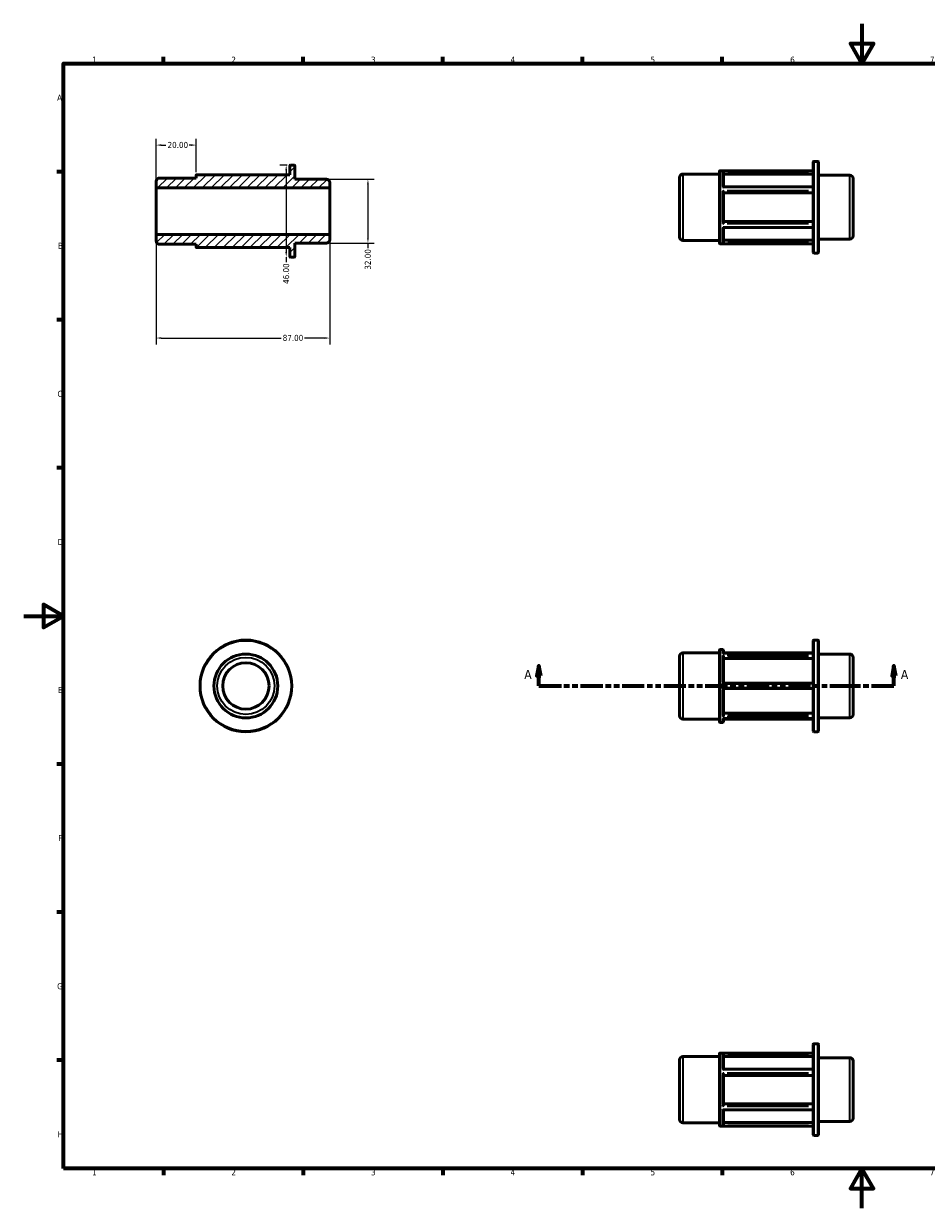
# Model space of a CAD drawing. Header units: millimetres. Extents: x 0 to 898, y 0 to 594.
# Tile 1 of 2: x 0 to 453, y 0 to 594. Entities that reach past the tile are written whole.
import ezdxf

# ---------------------------------------------------------------- set-up
doc = ezdxf.new("R2010")
doc.units = ezdxf.units.MM
doc.linetypes.add('DOUBLE_DASH_CHAIN', pattern=[1.2403, 0.6614, -0.0827, 0.1654, -0.0827, 0.1654, -0.0827])
for name, color, linetype, lineweight in [('Border (ANSI)', 7, 'Continuous', 70), ('Dimension (ANSI)', 7, 'Continuous', 25), ('Hatch (ANSI)', 7, 'Continuous', 18), ('Section Line (ANSI)', 7, 'DOUBLE_DASH_CHAIN', 70), ('Visible (ANSI)', 7, 'Continuous', 50), ('Visible Narrow (ANSI)', 7, 'Continuous', 35)]:
    doc.layers.add(name, color=color, linetype=linetype, lineweight=lineweight)
doc.styles.add('Label Text (ANSI)', font='tahoma.ttf')
doc.styles.add('Note Text (ANSI)', font='tahoma.ttf')
doc.dimstyles.new('Default - mm (ANSI)', dxfattribs={"dimtxt": 3.048, "dimasz": 2.5, "dimexe": 3.175, "dimexo": 1.6002, "dimgap": 0.8, "dimtad": 0, "dimtoh": 1, "dimrnd": 1e-08, "dimzin": 4, "dimdsep": 46, "dimtxsty": 'Note Text (ANSI)', "dimcen": 0.09, "dimdle": 10, "dimclrd": 256, "dimclre": 256, "dimclrt": 256, "dimadec": 1, "dimazin": 1, "dimtfac": 1, "dimtofl": 0, "dimtmove": 0, "dimatfit": 3, "dimfxl": 1, "dimtolj": 1, "dimtzin": 4, "dimlwd": -1, "dimlwe": -1, "dimarcsym": 0})

# ---------------------------------------------------------------- blocks, each defined once
blk = doc.blocks.new('Borders Default Border')
at = {"layer": 'Border (ANSI)'}
for p, q in [((70.08, 574), (70.08, 577.45)), ((140.17, 574), (140.17, 577.45)), ((210.25, 574), (210.25, 577.45)), ((280.33, 574), (280.33, 577.45)), ((350.42, 574), (350.42, 577.45)), ((490.58, 574), (490.58, 577.45)), ((560.67, 574), (560.67, 577.45)), ((630.75, 574), (630.75, 577.45)), ((700.83, 574), (700.83, 577.45)), ((770.92, 574), (770.92, 577.45)), ((20, 519.75), (16.55, 519.75)), ((821, 519.75), (824.45, 519.75)), ((20, 445.5), (16.55, 445.5)), ((821, 445.5), (824.45, 445.5)), ((20, 371.25), (16.55, 371.25)), ((821, 371.25), (824.45, 371.25)), ((20, 222.75), (16.55, 222.75)), ((821, 222.75), (824.45, 222.75)), ((20, 148.5), (16.55, 148.5)), ((821, 148.5), (824.45, 148.5)), ((20, 74.25), (16.55, 74.25)), ((821, 74.25), (824.45, 74.25)), ((70.08, 20), (70.08, 16.55)), ((140.17, 20), (140.17, 16.55)), ((210.25, 20), (210.25, 16.55)), ((280.33, 20), (280.33, 16.55)), ((350.42, 20), (350.42, 16.55)), ((490.58, 20), (490.58, 16.55)), ((560.67, 20), (560.67, 16.55)), ((630.75, 20), (630.75, 16.55)), ((700.83, 20), (700.83, 16.55)), ((770.92, 20), (770.92, 16.55))]:
    blk.add_line(p, q, dxfattribs=at)
at = {"layer": 'Border (ANSI)', "flags": 128}
for points in [[(420.5, 594), (420.5, 574), (414.73, 584), (426.27, 584), (420.5, 574)], [(20, 20), (20, 574), (821, 574), (821, 20), (20, 20)], [(0, 297), (20, 297), (10, 302.77), (10, 291.23), (20, 297)], [(841, 297), (821, 297), (831, 302.77), (831, 291.23), (821, 297)], [(420.5, 0), (420.5, 20), (414.73, 10), (426.27, 10), (420.5, 20)]]:
    blk.add_lwpolyline(points, dxfattribs=at)
at = {"layer": 'Border (ANSI)', "attachment_point": 7, "style": 'Note Text (ANSI)'}
for s, insert, char_height in [('1', (34.35, 574.4), 3.05), ('2', (104.2, 574.4), 3.05), ('3', (174.26, 574.34), 3.05), ('4', (244.23, 574.4), 3.05), ('5', (314.48, 574.34), 3.05), ('6', (384.49, 574.34), 3.05), ('7', (454.6, 574.4), 3.05), ('8', (524.63, 574.33), 3.05), ('9', (594.7, 574.34), 3.05), ('10', (663.96, 574.34), 3.048), ('11', (734.04, 574.4), 3.048), ('12', (804.13, 574.4), 3.048), ('A', (16.78, 555.35), 3.05), ('A', (821.63, 555.35), 3.05), ('B', (17.15, 481.1), 3.05), ('B', (821.99, 481.1), 3.05), ('C', (16.95, 406.8), 3.05), ('C', (821.8, 406.8), 3.05), ('D', (16.96, 332.6), 3.05), ('D', (821.81, 332.6), 3.05), ('E', (17.21, 258.35), 3.05), ('E', (822.05, 258.35), 3.05), ('F', (17.29, 184.1), 3.05), ('F', (822.14, 184.1), 3.05), ('G', (16.81, 109.79), 3.05), ('G', (821.66, 109.79), 3.05), ('H', (16.97, 35.6), 3.05), ('H', (821.81, 35.6), 3.05), ('1', (34.35, 16.55), 3.05), ('2', (104.2, 16.55), 3.05), ('3', (174.26, 16.49), 3.05), ('4', (244.23, 16.55), 3.05), ('5', (314.48, 16.49), 3.05), ('6', (384.49, 16.49), 3.05), ('7', (454.6, 16.55), 3.05), ('8', (524.63, 16.48), 3.05), ('9', (594.7, 16.49), 3.05), ('10', (663.96, 16.49), 3.048), ('11', (734.04, 16.55), 3.048), ('12', (804.13, 16.55), 3.048)]:
    blk.add_mtext(s, dxfattribs=dict(at, insert=insert, char_height=char_height))
blk = doc.blocks.new('2dTransSection0')
at = {"layer": 'Section Line (ANSI)', "linetype": 'Continuous'}
for p, q in [((258.48, 271.93), (257.48, 266.93)), ((258.48, 266.93), (258.48, 271.93)), ((259.48, 266.93), (258.48, 271.93)), ((436.58, 271.93), (435.58, 266.93)), ((436.58, 266.93), (436.58, 271.93)), ((437.58, 266.93), (436.58, 271.93)), ((257.48, 266.93), (259.48, 266.93)), ((258.48, 261.93), (258.48, 266.93)), ((258.48, 261.93), (269.74, 261.93)), ((425.33, 261.93), (436.58, 261.93)), ((435.58, 266.93), (437.58, 266.93)), ((436.58, 261.93), (436.58, 266.93))]:
    blk.add_line(p, q, dxfattribs=at)
at = {"layer": 'Section Line (ANSI)', "linetype": 'DOUBLE_DASH_CHAIN', "ltscale": 16.815035}
blk.add_line((258.48, 261.93), (436.58, 261.93), dxfattribs=at)
at = {"layer": 'Section Line (ANSI)', "linetype": 'Continuous', "flags": 128}
for points in [[(259.48, 266.93), (258.48, 271.93), (257.48, 266.93), (259.48, 266.93)], [(437.58, 266.93), (436.58, 271.93), (435.58, 266.93), (437.58, 266.93)]]:
    blk.add_lwpolyline(points, dxfattribs=at)
at = {"layer": 'Section Line (ANSI)'}
for points in [[(259.48, 266.93), (258.48, 271.93), (257.48, 266.93), (259.48, 266.93)], [(437.58, 266.93), (436.58, 271.93), (435.58, 266.93), (437.58, 266.93)]]:
    blk.add_solid(points, dxfattribs=at)
at = {"layer": 'Section Line (ANSI)', "char_height": 4.57, "attachment_point": 7, "style": 'Label Text (ANSI)'}
for insert in [(251.12, 265.43), (440.05, 265.43)]:
    blk.add_mtext('A', dxfattribs=dict(at, insert=insert))
blk = doc.blocks.new('*D7')
at = {"layer": 'Defpoints', "color": 0, "transparency": 16777216}
for p in [(86.5, 533.13), (86.5, 517.95), (66.5, 511.64)]:
    blk.add_point(p, dxfattribs=at)
at = {"layer": 'Dimension (ANSI)', "transparency": 16777216}
for p, q in [((66.5, 513.24), (66.5, 536.31)), ((86.5, 519.55), (86.5, 536.31)), ((69, 533.13), (71.38, 533.13)), ((84, 533.13), (83.01, 533.13))]:
    blk.add_line(p, q, dxfattribs=at)
for points in [[(69, 533.55), (69, 532.72), (66.5, 533.13)], [(84, 533.55), (84, 532.72), (86.5, 533.13)]]:
    blk.add_solid(points, dxfattribs=at)
at = {"layer": 'Dimension (ANSI)', "transparency": 16777216, "insert": (72.18, 534.72), "char_height": 3.048, "attachment_point": 1, "style": 'Note Text (ANSI)'}
blk.add_mtext('\\A1;20.00', dxfattribs=at)
blk = doc.blocks.new('*D8')
at = {"layer": 'Defpoints', "color": 0, "transparency": 16777216}
for p in [(66.5, 488.36), (153.5, 488.36), (153.5, 436.38)]:
    blk.add_point(p, dxfattribs=at)
at = {"layer": 'Dimension (ANSI)', "transparency": 16777216}
for p, q in [((66.5, 486.76), (66.5, 433.21)), ((153.5, 486.76), (153.5, 433.21)), ((69, 436.38), (129.15, 436.38)), ((151, 436.38), (140.85, 436.38))]:
    blk.add_line(p, q, dxfattribs=at)
for points in [[(69, 436.8), (69, 435.96), (66.5, 436.38)], [(151, 436.8), (151, 435.96), (153.5, 436.38)]]:
    blk.add_solid(points, dxfattribs=at)
at = {"layer": 'Dimension (ANSI)', "transparency": 16777216, "insert": (129.95, 437.98), "char_height": 3.048, "attachment_point": 1, "style": 'Note Text (ANSI)'}
blk.add_mtext('\\A1;87.00', dxfattribs=at)
blk = doc.blocks.new('*D9')
at = {"layer": 'Defpoints', "color": 0, "transparency": 16777216}
for p in [(151.84, 516), (151.84, 484), (172.69, 484)]:
    blk.add_point(p, dxfattribs=at)
at = {"layer": 'Dimension (ANSI)', "transparency": 16777216}
for p, q in [((153.44, 516), (175.86, 516)), ((172.69, 513.5), (172.69, 486.5)), ((153.44, 484), (175.86, 484)), ((172.69, 484), (172.69, 481.5))]:
    blk.add_line(p, q, dxfattribs=at)
for points in [[(172.27, 513.5), (173.1, 513.5), (172.69, 516)], [(172.27, 486.5), (173.1, 486.5), (172.69, 484)]]:
    blk.add_solid(points, dxfattribs=at)
at = {"layer": 'Dimension (ANSI)', "transparency": 16777216, "insert": (171.1, 470.65), "char_height": 3.048, "attachment_point": 1, "rotation": 90, "style": 'Note Text (ANSI)'}
blk.add_mtext('\\A1;32.00', dxfattribs=at)
blk = doc.blocks.new('*D10')
at = {"layer": 'Defpoints', "color": 0, "transparency": 16777216}
for p in [(133.82, 523), (131.69, 477), (135.77, 477)]:
    blk.add_point(p, dxfattribs=at)
at = {"layer": 'Dimension (ANSI)', "transparency": 16777216}
for p, q in [((132.22, 523), (128.51, 523)), ((131.69, 520.5), (131.69, 479.5)), ((131.69, 477), (131.69, 474.5))]:
    blk.add_line(p, q, dxfattribs=at)
for points in [[(131.27, 520.5), (132.11, 520.5), (131.69, 523)], [(131.27, 479.5), (132.11, 479.5), (131.69, 477)]]:
    blk.add_solid(points, dxfattribs=at)
at = {"layer": 'Dimension (ANSI)', "transparency": 16777216, "insert": (130.1, 463.53), "char_height": 3.048, "attachment_point": 1, "rotation": 90, "style": 'Note Text (ANSI)'}
blk.add_mtext('\\A1;46.00', dxfattribs=at)

msp = doc.modelspace()

# ---------------------------------------------------------------- hatches: boundary and pattern name
at = {"layer": 'Hatch (ANSI)'}
h = msp.add_hatch(dxfattribs=at)
h.set_pattern_fill('ANSI31', color=256, scale=25.4, style=0)
h.set_pattern_definition([(45, (0, 0), (-2.245064, 2.245064), [])])
edge = h.paths.add_edge_path()
edge.add_ellipse((68.162, 485.038), major_axis=(-1.662, 0), ratio=1, start_angle=0, end_angle=90)
edge.add_line((68.162, 483.375), (86.5, 483.375))
edge.add_line((86.5, 483.375), (86.5, 482.046))
edge.add_ellipse((86.832, 482.046), major_axis=(-0.332, 0), ratio=1, start_angle=0, end_angle=90)
edge.add_line((86.832, 481.713), (133.49, 481.713))
edge.add_line((133.49, 481.713), (133.49, 477.332))
edge.add_ellipse((133.822, 477.332), major_axis=(-0.332, 0), ratio=1, start_angle=0, end_angle=90)
edge.add_line((133.822, 477), (135.768, 477))
edge.add_ellipse((135.768, 477.332), major_axis=(0, -0.332), ratio=1, start_angle=0, end_angle=90)
edge.add_line((136.1, 477.332), (136.1, 484))
edge.add_line((136.1, 484), (151.838, 484))
edge.add_ellipse((151.838, 485.662), major_axis=(0, -1.662), ratio=1, start_angle=0, end_angle=90)
edge.add_line((153.5, 485.662), (153.5, 488.363))
edge.add_line((153.5, 488.363), (66.5, 488.363))
edge.add_line((66.5, 488.363), (66.5, 485.038))
edge = h.paths.add_edge_path()
edge.add_ellipse((68.162, 514.962), major_axis=(0, 1.662), ratio=1, start_angle=0, end_angle=90)
edge.add_line((66.5, 514.962), (66.5, 511.637))
edge.add_line((66.5, 511.637), (153.5, 511.637))
edge.add_line((153.5, 511.637), (153.5, 514.338))
edge.add_ellipse((151.838, 514.338), major_axis=(1.662, 0), ratio=1, start_angle=0, end_angle=90)
edge.add_line((151.838, 516), (136.1, 516))
edge.add_line((136.1, 516), (136.1, 522.668))
edge.add_ellipse((135.768, 522.668), major_axis=(0.332, 0), ratio=1, start_angle=0, end_angle=90)
edge.add_line((135.768, 523), (133.822, 523))
edge.add_ellipse((133.822, 522.668), major_axis=(0, 0.332), ratio=1, start_angle=0, end_angle=90)
edge.add_line((133.49, 522.668), (133.49, 518.287))
edge.add_line((133.49, 518.287), (86.832, 518.287))
edge.add_ellipse((86.832, 517.954), major_axis=(0, 0.332), ratio=1, start_angle=0, end_angle=90)
edge.add_line((86.5, 517.954), (86.5, 516.624))
edge.add_line((86.5, 516.625), (68.162, 516.625))

# ---------------------------------------------------------------- linework, layer by layer
at = {"layer": 'Visible (ANSI)'}
for p, q in [((135.768, 523), (133.822, 523)), ((396.021, 479.315), (396.021, 524.65)), ((396.354, 524.982), (398.299, 524.982)), ((398.631, 524.65), (398.631, 479.315)), ((86.5, 517.954), (86.5, 516.625)), ((133.49, 518.287), (86.832, 518.287)), ((133.49, 522.668), (133.49, 518.287)), ((136.1, 516), (136.1, 522.668)), ((329.031, 487.02), (329.031, 516.944)), ((330.694, 518.607), (349.031, 518.607)), ((349.031, 484.028), (349.031, 519.937)), ((349.364, 520.269), (396.021, 520.269)), ((351.031, 519.887), (351.031, 512.142)), ((396.021, 518.554), (351.031, 518.554)), ((398.631, 517.982), (414.369, 517.982)), ((66.5, 514.962), (66.5, 511.637)), ((66.5, 511.637), (153.5, 511.637)), ((66.5, 488.363), (66.5, 511.637)), ((86.5, 516.625), (68.162, 516.625)), ((151.838, 516), (136.1, 516)), ((153.5, 511.637), (153.5, 514.338)), ((153.5, 488.363), (153.5, 511.637)), ((350.976, 512.142), (396.021, 512.142)), ((416.031, 516.32), (416.031, 487.645)), ((351.031, 509.783), (351.031, 494.182)), ((396.021, 509.116), (351.031, 509.116)), ((351.031, 494.848), (396.021, 494.848)), ((153.5, 488.363), (66.5, 488.363)), ((66.5, 488.363), (66.5, 485.038)), ((153.5, 485.662), (153.5, 488.363)), ((350.976, 491.823), (396.021, 491.823)), ((351.031, 491.823), (351.031, 484.077)), ((68.162, 483.375), (86.5, 483.375)), ((86.5, 483.375), (86.5, 482.046)), ((86.832, 481.713), (133.49, 481.713)), ((133.49, 481.713), (133.49, 477.332)), ((136.1, 477.332), (136.1, 484)), ((136.1, 484), (151.838, 484)), ((330.694, 485.358), (349.031, 485.358)), ((349.364, 483.695), (396.021, 483.695)), ((351.031, 485.411), (396.021, 485.411)), ((398.631, 485.982), (414.369, 485.982)), ((133.822, 477), (135.768, 477)), ((396.354, 478.982), (398.299, 478.982)), ((349.031, 243.973), (349.031, 279.882)), ((349.364, 280.214), (350.699, 280.214)), ((351.031, 279.882), (351.031, 278.284)), ((396.021, 239.26), (396.021, 284.595)), ((396.354, 284.927), (398.299, 284.927)), ((398.631, 284.595), (398.631, 239.26)), ((329.031, 246.965), (329.031, 276.889)), ((330.694, 278.552), (349.031, 278.552)), ((350.847, 278.284), (396.021, 278.284)), ((351.031, 278.552), (396.021, 278.552)), ((351.031, 276.769), (351.031, 263.257)), ((396.021, 275.613), (351.031, 275.613)), ((398.631, 277.927), (414.369, 277.927)), ((416.031, 276.265), (416.031, 247.59)), ((396.021, 263.257), (351.031, 263.257)), ((351.031, 260.597), (351.031, 247.086)), ((351.031, 260.597), (396.021, 260.597)), ((330.694, 245.303), (349.031, 245.303)), ((349.364, 243.64), (350.699, 243.64)), ((350.847, 245.571), (396.021, 245.571)), ((351.031, 248.241), (396.021, 248.241)), ((351.031, 245.571), (351.031, 243.973)), ((351.031, 245.303), (396.021, 245.303)), ((398.631, 245.927), (414.369, 245.927)), ((396.354, 238.927), (398.299, 238.927)), ((349.031, 41.574), (349.031, 77.483)), ((349.364, 77.816), (396.021, 77.816)), ((351.031, 77.434), (351.031, 69.688)), ((396.021, 36.861), (396.021, 82.196)), ((396.354, 82.529), (398.299, 82.529)), ((398.631, 82.196), (398.631, 36.861)), ((329.031, 44.567), (329.031, 74.491)), ((330.694, 76.153), (349.031, 76.153)), ((396.021, 76.1), (351.031, 76.1)), ((398.631, 75.529), (414.369, 75.529)), ((416.031, 73.866), (416.031, 45.191)), ((350.976, 69.688), (396.021, 69.688)), ((351.031, 67.33), (351.031, 51.728)), ((396.021, 66.663), (351.031, 66.663)), ((350.976, 49.369), (396.021, 49.369)), ((351.031, 52.395), (396.021, 52.395)), ((351.031, 49.369), (351.031, 41.624)), ((330.694, 42.904), (349.031, 42.904)), ((351.031, 42.958), (396.021, 42.958)), ((398.631, 43.529), (414.369, 43.529)), ((349.364, 41.242), (396.021, 41.242)), ((396.354, 36.529), (398.299, 36.529))]:
    msp.add_line(p, q, dxfattribs=at)
for radius in [23, 16, 11.637]:
    msp.add_circle((111.459, 261.927), radius, dxfattribs=at)
for centre, radius, start, end in [((133.822, 522.668), 0.332, 90, 180), ((135.768, 522.668), 0.332, 0, 90), ((396.354, 524.65), 0.332, 90, 180), ((398.299, 524.65), 0.332, 0, 90), ((86.832, 517.954), 0.332, 90, 180), ((330.694, 516.944), 1.662, 90, 180), ((349.364, 519.937), 0.332, 90, 180), ((414.369, 516.32), 1.662, 0, 90), ((68.162, 514.962), 1.662, 90, 180), ((151.838, 514.338), 1.662, 0, 90), ((414.369, 487.645), 1.662, 270, 0), ((68.162, 485.038), 1.662, 180, 270), ((86.832, 482.046), 0.332, 180, 270), ((151.838, 485.662), 1.662, 270, 0), ((330.694, 487.02), 1.662, 180, 270), ((349.364, 484.028), 0.332, 180, 270), ((133.822, 477.332), 0.332, 180, 270), ((135.768, 477.332), 0.332, 270, 0), ((396.354, 479.315), 0.332, 180, 270), ((398.299, 479.315), 0.332, 270, 0), ((349.364, 279.882), 0.332, 90, 180), ((350.699, 279.882), 0.332, 0, 90), ((396.354, 284.595), 0.332, 90, 180), ((398.299, 284.595), 0.332, 0, 90), ((330.694, 276.889), 1.662, 90, 180), ((414.369, 276.265), 1.662, 0, 90), ((330.694, 246.965), 1.662, 180, 270), ((349.364, 243.973), 0.332, 180, 270), ((350.699, 243.973), 0.332, 270, 0), ((414.369, 247.59), 1.662, 270, 0), ((396.354, 239.26), 0.332, 180, 270), ((398.299, 239.26), 0.332, 270, 0), ((349.364, 77.483), 0.332, 90, 180), ((396.354, 82.196), 0.332, 90, 180), ((398.299, 82.196), 0.332, 0, 90), ((330.694, 74.491), 1.662, 90, 180), ((414.369, 73.866), 1.662, 0, 90), ((330.694, 44.567), 1.662, 180, 270), ((414.369, 45.191), 1.662, 270, 0), ((349.364, 41.574), 0.332, 180, 270), ((396.354, 36.861), 0.332, 180, 270), ((398.299, 36.861), 0.332, 270, 0)]:
    msp.add_arc(centre, radius, start, end, dxfattribs=at)
for points, knots in [([(351.031, 519.909), (351.028, 519.941), (351.022, 519.971), (351, 520.034), (350.983, 520.066), (350.937, 520.13), (350.906, 520.159), (350.846, 520.2), (350.818, 520.213), (350.761, 520.233), (350.731, 520.239), (350.7, 520.241), (350.7, 520.241), (350.699, 520.241)], [-0.061466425, -0.061466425, -0.061466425, -0.061466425, -0.051899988, -0.051899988, -0.040468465, -0.040468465, -0.024883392, -0.024883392, -0.01266618, -0.01266618, 0, 0, 0.000366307, 0.000366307, 0.000366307, 0.000366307]), ([(350.699, 511.992), (350.7, 511.992), (350.7, 511.993), (350.736, 512.023), (350.77, 512.049), (350.836, 512.092), (350.867, 512.109), (350.925, 512.134), (350.953, 512.142), (350.976, 512.142)], [-0.149850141, -0.149850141, -0.149850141, -0.149850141, -0.1494012, -0.1494012, -0.131450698, -0.131450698, -0.114334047, -0.114334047, -0.096905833, -0.096905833, -0.096905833, -0.096905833]), ([(351.031, 509.794), (351.028, 509.81), (351.022, 509.829), (351, 509.876), (350.983, 509.904), (350.937, 509.973), (350.906, 510.014), (350.846, 510.085), (350.818, 510.115), (350.761, 510.174), (350.731, 510.203), (350.7, 510.23), (350.7, 510.231), (350.699, 510.232)], [-0.061466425, -0.061466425, -0.061466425, -0.061466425, -0.051899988, -0.051899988, -0.040468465, -0.040468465, -0.024883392, -0.024883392, -0.01266618, -0.01266618, 0, 0, 0.000366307, 0.000366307, 0.000366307, 0.000366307]), ([(350.699, 493.733), (350.7, 493.734), (350.7, 493.734), (350.736, 493.766), (350.77, 493.8), (350.836, 493.869), (350.867, 493.904), (350.926, 493.977), (350.954, 494.015), (350.994, 494.078), (351.008, 494.105), (351.025, 494.144), (351.029, 494.158), (351.031, 494.171)], [-0.149850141, -0.149850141, -0.149850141, -0.149850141, -0.1494012, -0.1494012, -0.131450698, -0.131450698, -0.114334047, -0.114334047, -0.096543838, -0.096543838, -0.083230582, -0.083230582, -0.074057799, -0.074057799, -0.074057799, -0.074057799]), ([(350.976, 491.823), (350.972, 491.823), (350.968, 491.823), (350.937, 491.826), (350.906, 491.837), (350.846, 491.867), (350.818, 491.884), (350.761, 491.923), (350.731, 491.946), (350.7, 491.972), (350.7, 491.972), (350.699, 491.973)], [-0.04283387, -0.04283387, -0.04283387, -0.04283387, -0.040468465, -0.040468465, -0.024883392, -0.024883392, -0.01266618, -0.01266618, 0, 0, 0.000366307, 0.000366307, 0.000366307, 0.000366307]), ([(350.699, 483.724), (350.7, 483.724), (350.7, 483.724), (350.736, 483.726), (350.77, 483.734), (350.836, 483.759), (350.867, 483.777), (350.926, 483.824), (350.954, 483.855), (350.994, 483.919), (351.008, 483.95), (351.025, 484.007), (351.029, 484.031), (351.031, 484.056)], [-0.149850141, -0.149850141, -0.149850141, -0.149850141, -0.1494012, -0.1494012, -0.131450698, -0.131450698, -0.114334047, -0.114334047, -0.096543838, -0.096543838, -0.083230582, -0.083230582, -0.074057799, -0.074057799, -0.074057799, -0.074057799]), ([(350.699, 278.248), (350.7, 278.248), (350.7, 278.249), (350.736, 278.264), (350.77, 278.275), (350.818, 278.282), (350.833, 278.284), (350.847, 278.284)], [-0.149850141, -0.149850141, -0.149850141, -0.149850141, -0.1494012, -0.1494012, -0.131450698, -0.131450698, -0.123498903, -0.123498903, -0.123498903, -0.123498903]), ([(351.031, 276.787), (351.028, 276.815), (351.022, 276.843), (351, 276.907), (350.983, 276.942), (350.937, 277.018), (350.906, 277.059), (350.846, 277.123), (350.818, 277.148), (350.761, 277.194), (350.731, 277.214), (350.7, 277.231), (350.7, 277.231), (350.699, 277.232)], [-0.061466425, -0.061466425, -0.061466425, -0.061466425, -0.051899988, -0.051899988, -0.040468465, -0.040468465, -0.024883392, -0.024883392, -0.01266618, -0.01266618, 0, 0, 0.000366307, 0.000366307, 0.000366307, 0.000366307]), ([(350.699, 262.943), (350.7, 262.944), (350.7, 262.945), (350.736, 262.981), (350.77, 263.015), (350.836, 263.079), (350.867, 263.11), (350.926, 263.167), (350.954, 263.193), (350.994, 263.23), (351.008, 263.242), (351.025, 263.255), (351.029, 263.257), (351.031, 263.257)], [-0.149850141, -0.149850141, -0.149850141, -0.149850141, -0.1494012, -0.1494012, -0.131450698, -0.131450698, -0.114334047, -0.114334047, -0.096543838, -0.096543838, -0.083230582, -0.083230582, -0.074057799, -0.074057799, -0.074057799, -0.074057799]), ([(351.031, 260.597), (351.028, 260.597), (351.022, 260.602), (351, 260.62), (350.983, 260.635), (350.937, 260.677), (350.906, 260.707), (350.846, 260.765), (350.818, 260.792), (350.761, 260.849), (350.731, 260.879), (350.7, 260.91), (350.7, 260.911), (350.699, 260.911)], [-0.061466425, -0.061466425, -0.061466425, -0.061466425, -0.051899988, -0.051899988, -0.040468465, -0.040468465, -0.024883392, -0.024883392, -0.01266618, -0.01266618, 0, 0, 0.000366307, 0.000366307, 0.000366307, 0.000366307]), ([(350.699, 246.623), (350.7, 246.623), (350.7, 246.624), (350.736, 246.643), (350.77, 246.667), (350.836, 246.722), (350.867, 246.752), (350.926, 246.822), (350.954, 246.861), (350.994, 246.935), (351.008, 246.968), (351.025, 247.024), (351.029, 247.046), (351.031, 247.067)], [-0.149850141, -0.149850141, -0.149850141, -0.149850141, -0.1494012, -0.1494012, -0.131450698, -0.131450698, -0.114334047, -0.114334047, -0.096543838, -0.096543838, -0.083230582, -0.083230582, -0.074057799, -0.074057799, -0.074057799, -0.074057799]), ([(350.847, 245.571), (350.829, 245.571), (350.809, 245.573), (350.761, 245.583), (350.731, 245.592), (350.7, 245.606), (350.7, 245.607), (350.699, 245.607)], [-0.021140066, -0.021140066, -0.021140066, -0.021140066, -0.01266618, -0.01266618, 0, 0, 0.000366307, 0.000366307, 0.000366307, 0.000366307]), ([(351.031, 77.456), (351.028, 77.487), (351.022, 77.518), (351, 77.581), (350.983, 77.612), (350.937, 77.676), (350.906, 77.706), (350.846, 77.746), (350.818, 77.76), (350.761, 77.779), (350.731, 77.785), (350.7, 77.787), (350.7, 77.787), (350.699, 77.787)], [-0.061466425, -0.061466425, -0.061466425, -0.061466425, -0.051899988, -0.051899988, -0.040468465, -0.040468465, -0.024883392, -0.024883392, -0.01266618, -0.01266618, 0, 0, 0.000366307, 0.000366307, 0.000366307, 0.000366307]), ([(350.699, 69.538), (350.7, 69.539), (350.7, 69.539), (350.736, 69.569), (350.77, 69.595), (350.836, 69.638), (350.867, 69.656), (350.925, 69.681), (350.953, 69.688), (350.976, 69.688)], [-0.149850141, -0.149850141, -0.149850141, -0.149850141, -0.1494012, -0.1494012, -0.131450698, -0.131450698, -0.114334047, -0.114334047, -0.096905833, -0.096905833, -0.096905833, -0.096905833]), ([(351.031, 67.34), (351.028, 67.356), (351.022, 67.375), (351, 67.423), (350.983, 67.451), (350.937, 67.52), (350.906, 67.561), (350.846, 67.631), (350.818, 67.661), (350.761, 67.72), (350.731, 67.749), (350.7, 67.777), (350.7, 67.778), (350.699, 67.778)], [-0.061466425, -0.061466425, -0.061466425, -0.061466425, -0.051899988, -0.051899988, -0.040468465, -0.040468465, -0.024883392, -0.024883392, -0.01266618, -0.01266618, 0, 0, 0.000366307, 0.000366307, 0.000366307, 0.000366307]), ([(350.699, 51.279), (350.7, 51.28), (350.7, 51.281), (350.736, 51.313), (350.77, 51.346), (350.836, 51.415), (350.867, 51.45), (350.926, 51.523), (350.954, 51.561), (350.994, 51.625), (351.008, 51.651), (351.025, 51.691), (351.029, 51.705), (351.031, 51.717)], [-0.149850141, -0.149850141, -0.149850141, -0.149850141, -0.1494012, -0.1494012, -0.131450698, -0.131450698, -0.114334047, -0.114334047, -0.096543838, -0.096543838, -0.083230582, -0.083230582, -0.074057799, -0.074057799, -0.074057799, -0.074057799]), ([(350.976, 49.369), (350.972, 49.369), (350.968, 49.369), (350.937, 49.372), (350.906, 49.384), (350.846, 49.414), (350.818, 49.43), (350.761, 49.47), (350.731, 49.492), (350.7, 49.518), (350.7, 49.519), (350.699, 49.52)], [-0.04283387, -0.04283387, -0.04283387, -0.04283387, -0.040468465, -0.040468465, -0.024883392, -0.024883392, -0.01266618, -0.01266618, 0, 0, 0.000366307, 0.000366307, 0.000366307, 0.000366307]), ([(350.699, 41.27), (350.7, 41.27), (350.7, 41.27), (350.736, 41.272), (350.77, 41.28), (350.836, 41.306), (350.867, 41.324), (350.926, 41.371), (350.954, 41.401), (350.994, 41.466), (351.008, 41.496), (351.025, 41.553), (351.029, 41.578), (351.031, 41.602)], [-0.149850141, -0.149850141, -0.149850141, -0.149850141, -0.1494012, -0.1494012, -0.131450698, -0.131450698, -0.114334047, -0.114334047, -0.096543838, -0.096543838, -0.083230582, -0.083230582, -0.074057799, -0.074057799, -0.074057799, -0.074057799])]:
    msp.add_open_spline(points, degree=3, knots=knots, dxfattribs=at)
for points in [[(351.031, 519.887), (351.031, 519.894), (351.031, 519.902), (351.031, 519.909)], [(351.031, 509.783), (351.031, 509.787), (351.031, 509.79), (351.031, 509.794)], [(351.031, 494.171), (351.031, 494.174), (351.031, 494.178), (351.031, 494.182)], [(351.031, 484.056), (351.031, 484.063), (351.031, 484.07), (351.031, 484.077)], [(351.031, 276.769), (351.031, 276.775), (351.031, 276.781), (351.031, 276.787)], [(351.031, 247.067), (351.031, 247.074), (351.031, 247.08), (351.031, 247.086)], [(351.031, 77.434), (351.031, 77.441), (351.031, 77.448), (351.031, 77.456)], [(351.031, 67.33), (351.031, 67.333), (351.031, 67.337), (351.031, 67.34)], [(351.031, 51.717), (351.031, 51.721), (351.031, 51.724), (351.031, 51.728)], [(351.031, 41.602), (351.031, 41.609), (351.031, 41.617), (351.031, 41.624)]]:
    msp.add_open_spline(points, degree=3, dxfattribs=at)
at = {"layer": 'Visible Narrow (ANSI)'}
for p, q in [((396.354, 524.699), (396.354, 479.265)), ((398.299, 479.265), (398.299, 524.699)), ((330.694, 518.402), (330.694, 485.562)), ((349.364, 520.044), (349.364, 483.921)), ((350.699, 512.697), (350.699, 520.174)), ((393.755, 520.241), (352.965, 520.241)), ((353.28, 519.909), (393.772, 519.909)), ((414.369, 486.179), (414.369, 517.785)), ((352.965, 511.992), (393.755, 511.992)), ((350.699, 494.505), (350.699, 509.459)), ((393.755, 510.232), (352.965, 510.232)), ((353.28, 509.794), (393.772, 509.794)), ((352.965, 493.733), (393.755, 493.733)), ((393.772, 494.171), (353.28, 494.171)), ((350.699, 483.791), (350.699, 491.268)), ((393.755, 491.973), (352.965, 491.973)), ((352.965, 483.724), (393.755, 483.724)), ((393.772, 484.056), (353.28, 484.056)), ((349.364, 279.989), (349.364, 243.866)), ((350.699, 278.436), (350.699, 280.209)), ((396.354, 284.644), (396.354, 239.211)), ((398.299, 239.211), (398.299, 284.644)), ((330.694, 278.347), (330.694, 245.508)), ((350.699, 263.796), (350.699, 276.747)), ((352.965, 278.248), (393.755, 278.248)), ((393.755, 277.232), (352.965, 277.232)), ((353.28, 276.787), (393.772, 276.787)), ((414.369, 246.124), (414.369, 277.73)), ((352.965, 262.943), (393.755, 262.943)), ((350.699, 247.108), (350.699, 260.058)), ((393.755, 260.911), (352.965, 260.911)), ((350.699, 243.645), (350.699, 245.418)), ((352.965, 246.623), (393.755, 246.623)), ((393.755, 245.607), (352.965, 245.607)), ((393.772, 247.067), (353.28, 247.067)), ((349.364, 77.591), (349.364, 41.467)), ((350.699, 70.243), (350.699, 77.72)), ((393.755, 77.787), (352.965, 77.787)), ((353.28, 77.456), (393.772, 77.456)), ((396.354, 82.246), (396.354, 36.812)), ((398.299, 36.812), (398.299, 82.246)), ((330.694, 75.949), (330.694, 43.109)), ((414.369, 43.726), (414.369, 75.332)), ((350.699, 52.052), (350.699, 67.006)), ((352.965, 69.538), (393.755, 69.538)), ((393.755, 67.778), (352.965, 67.778)), ((353.28, 67.34), (393.772, 67.34)), ((350.699, 41.338), (350.699, 48.815)), ((352.965, 51.279), (393.755, 51.279)), ((393.755, 49.52), (352.965, 49.52)), ((393.772, 51.717), (353.28, 51.717)), ((393.772, 41.602), (353.28, 41.602)), ((352.965, 41.27), (393.755, 41.27))]:
    msp.add_line(p, q, dxfattribs=at)
for radius in [22.668, 14.338]:
    msp.add_circle((111.459, 261.927), radius, dxfattribs=at)

# ---------------------------------------------------------------- block references
msp.add_blockref('Borders Default Border', (0, 0))
at = {"layer": 'Section Line (ANSI)'}
msp.add_blockref('2dTransSection0', (0, 0), dxfattribs=at)

# ---------------------------------------------------------------- dimensions: what is measured, and where the dimension line sits
at = {"layer": 'Dimension (ANSI)'}
for base, p1, p2, angle, override, picture, middle in [((86.5, 533.133), (66.5, 511.637), (86.5, 517.954), 180, {"dimtoh": 0, "dimdec": 2, "dimtp": 0, "dimtm": 0, "dimtdec": 2, "dimatfit": 1}, '*D7', (77.191, 533.133)), ((131.69, 477), (133.822, 523), (135.768, 477), 90, {"dimtoh": 0, "dimdec": 2, "dimse2": 1, "dimtp": 0, "dimtm": 0, "dimtdec": 2, "dimatfit": 2}, '*D10', (131.69, 468.614)), ((172.687, 484), (151.838, 516), (151.838, 484), 90, {"dimtoh": 0, "dimdec": 2, "dimtp": 0, "dimtm": 0, "dimtdec": 2, "dimatfit": 2}, '*D9', (172.687, 475.673)), ((153.5, 436.382), (66.5, 488.363), (153.5, 488.363), 180, {"dimtoh": 0, "dimdec": 2, "dimtp": 0, "dimtm": 0, "dimtdec": 2, "dimatfit": 1}, '*D8', (135, 436.382))]:
    dim = msp.add_linear_dim(base=base, p1=p1, p2=p2, angle=angle, dimstyle='Default - mm (ANSI)', override=override, dxfattribs=at)
    dim.commit()
    dim.dimension.update_dxf_attribs({"geometry": picture, "text_midpoint": middle, "dimtype": 160})

doc.saveas('drawing.dxf')
